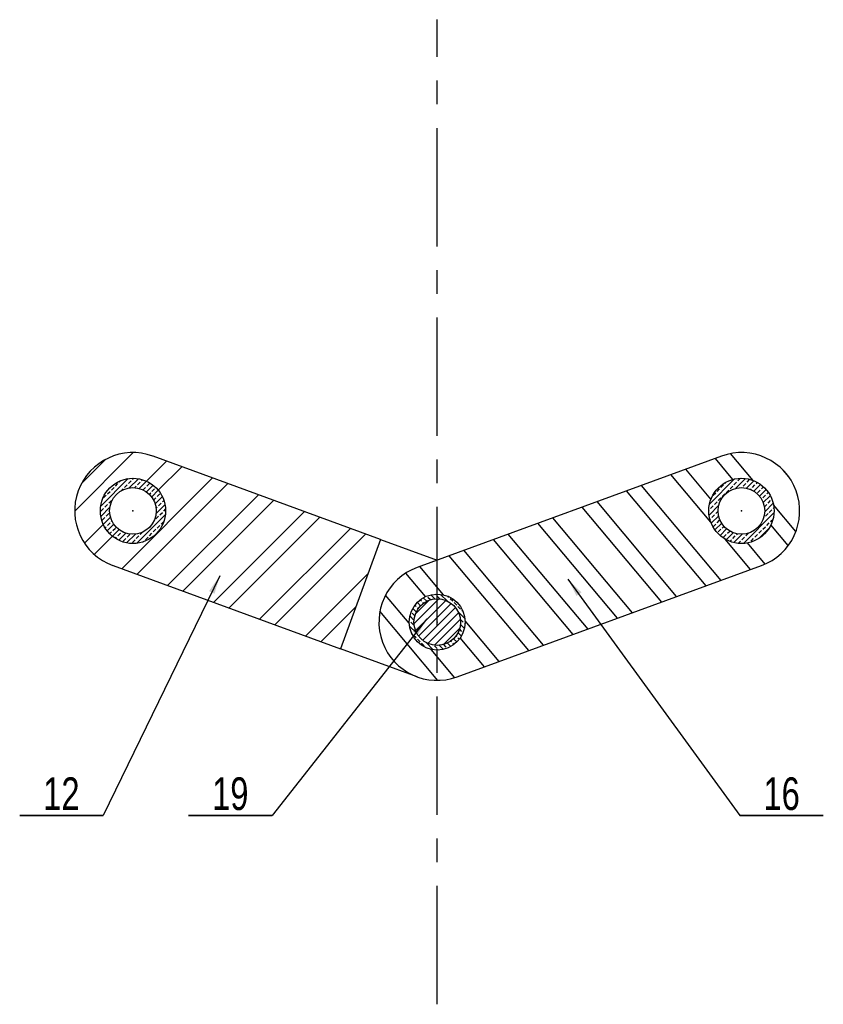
# Model space of a CAD drawing. Extents: x 53 to 139, y 175 to 280.
import ezdxf

# ---------------------------------------------------------------- set-up
doc = ezdxf.new("R2010")
doc.units = 0
doc.header["$PDSIZE"] = -1
doc.linetypes.add('CENTERX2', pattern=[20.32, 12.7, -2.54, 2.54, -2.54])
doc.layers.get('0').update_dxf_attribs({"linetype": 'CONTINUOUS'})
doc.styles.add('SLDTEXTSTYLE0', font='txt', dxfattribs={"width": 0.75})
doc.dimstyles.new('SLDDIMSTYLE0', dxfattribs={"dimtxt": 6, "dimasz": 2, "dimexe": 0, "dimexo": 0.0625, "dimgap": 1.5, "dimtad": 0, "dimtih": 1, "dimtoh": 1, "dimdec": 0, "dimzin": 0, "dimtxsty": 'STANDARD', "dimblk1": 'DOT', "dimblk2": 'DOT', "dimsah": 1, "dimcen": 0.09, "dimazin": 3, "dimtfac": 1, "dimtdec": 0, "dimtofl": 0, "dimtmove": 0, "dimatfit": 3, "dimtolj": 1, "dimtzin": 0})

# ---------------------------------------------------------------- blocks, each defined once
blk = doc.blocks.new('_DOT')
at = {"color": 0, "linetype": 'BYBLOCK'}
blk.add_line((-0.5, 0), (-1, 0), dxfattribs=at)
at = {"color": 0, "linetype": 'BYBLOCK', "const_width": 0.5}
blk.add_lwpolyline([(-0.25, 0, 1), (0.25, 0, 1)], format="xyb", close=True, dxfattribs=at)
blk = doc.blocks.new('NOTE0')
at = {"color": 7, "linetype": 'CONTINUOUS'}
for p, q in [((0, 0), (8.95, 0)), ((8.95, 0), (0, 0)), ((0, 0), (8.95, 0)), ((8.95, 0), (0, 0)), ((0, 0), (8.95, 0)), ((8.95, 0), (0, 0))]:
    blk.add_line(p, q, dxfattribs=at)
at = {"color": 7, "insert": (4.48, 4.08), "char_height": 3.5, "attachment_point": 2, "style": 'SLDTEXTSTYLE0'}
blk.add_mtext('16', dxfattribs=at)
blk = doc.blocks.new('NOTE1')
at = {"color": 7, "linetype": 'CONTINUOUS'}
for p, q in [((-8.95, 0), (0, 0)), ((0, 0), (-8.95, 0)), ((-8.95, 0), (0, 0)), ((0, 0), (-8.95, 0)), ((-8.95, 0), (0, 0)), ((0, 0), (-8.95, 0))]:
    blk.add_line(p, q, dxfattribs=at)
at = {"color": 7, "insert": (-4.48, 4.08), "char_height": 3.5, "attachment_point": 2, "style": 'SLDTEXTSTYLE0'}
blk.add_mtext('12', dxfattribs=at)
blk = doc.blocks.new('NOTE2')
at = {"color": 7, "linetype": 'CONTINUOUS'}
for p, q in [((-8.95, 0), (0, 0)), ((0, 0), (-8.95, 0)), ((-8.95, 0), (0, 0)), ((0, 0), (-8.95, 0)), ((-8.95, 0), (0, 0)), ((0, 0), (-8.95, 0))]:
    blk.add_line(p, q, dxfattribs=at)
at = {"color": 7, "insert": (-4.48, 4.08), "char_height": 3.5, "attachment_point": 2, "style": 'SLDTEXTSTYLE0'}
blk.add_mtext('19', dxfattribs=at)

msp = doc.modelspace()

# ---------------------------------------------------------------- linework, layer by layer
at = {"color": 7, "linetype": 'CENTERX2'}
msp.add_line((98, 174.84), (98, 280.44), dxfattribs=at)
at = {"color": 7, "linetype": 'CONTINUOUS'}
for p, q in [((59.11, 227.74), (65.38, 234.01)), ((91.92, 224.7), (67.51, 233.63)), ((128.49, 233.63), (95.85, 221.7)), ((129.72, 231.13), (127.84, 233.39)), ((131.89, 231.03), (129.48, 233.9)), ((59.87, 230.74), (62.38, 233.25)), ((66.81, 230.94), (68.96, 233.1)), ((68.08, 229.97), (70.61, 232.49)), ((64.15, 221.55), (73.89, 231.29)), ((127.35, 226.55), (123.08, 231.65)), ((127.37, 229), (124.66, 232.23)), ((135.71, 231.42), (135.12, 232.11)), ((61.9, 228.28), (64.84, 231.22)), ((63.05, 229.99), (63.33, 230.27)), ((63.47, 230.41), (63.75, 230.69)), ((63.89, 230.83), (64.07, 231.01)), ((64.45, 230.27), (64.73, 230.55)), ((64.87, 230.69), (65.16, 230.97)), ((64.97, 230.23), (65.95, 231.21)), ((65.3, 231.11), (65.44, 231.26)), ((65.56, 230.25), (65.72, 230.41)), ((65.79, 220.94), (75.54, 230.69)), ((65.86, 230.55), (66.14, 230.83)), ((66.03, 230.17), (66.81, 230.94)), ((66.28, 230.97), (66.4, 231.1)), ((66.44, 230.01), (66.7, 230.27)), ((66.8, 229.81), (67.51, 230.52)), ((66.84, 230.41), (67.12, 230.69)), ((128.45, 220.3), (119.91, 230.49)), ((127.22, 228.49), (129.91, 231.18)), ((128.44, 230.27), (128.72, 230.55)), ((128.86, 230.69), (129.04, 230.87)), ((129.42, 230.13), (129.7, 230.41)), ((129.84, 230.55), (130.12, 230.83)), ((130.03, 230.18), (131.08, 231.23)), ((130.26, 230.97), (130.54, 231.25)), ((130.67, 230.26), (130.68, 230.27)), ((130.82, 230.41), (131.1, 230.69)), ((131.17, 230.2), (131.97, 230.99)), ((131.24, 230.83), (131.52, 231.11)), ((131.81, 230.27), (132.09, 230.55)), ((131.97, 229.87), (132.69, 230.59)), ((132.23, 230.69), (132.35, 230.81)), ((132.79, 230.13), (133, 230.34)), ((62.21, 229.15), (62.49, 229.43)), ((62.63, 229.57), (62.91, 229.85)), ((64.09, 229.91), (64.31, 230.13)), ((67.1, 229.55), (67.26, 229.71)), ((67.37, 229.25), (68.08, 229.97)), ((67.4, 229.85), (67.68, 230.13)), ((67.58, 228.91), (67.82, 229.15)), ((67.75, 228.51), (68.51, 229.28)), ((67.96, 229.29), (68.24, 229.57)), ((69.08, 219.74), (78.83, 229.49)), ((126.87, 219.72), (118.32, 229.91)), ((127.6, 229.43), (127.88, 229.71)), ((128.02, 229.85), (128.3, 230.13)), ((128.16, 228.87), (128.44, 229.15)), ((128.58, 229.29), (128.86, 229.57)), ((129, 229.71), (129.28, 229.99)), ((131.6, 230.06), (131.67, 230.13)), ((132.37, 229.71), (132.65, 229.99)), ((132.57, 229.35), (133.28, 230.06)), ((132.93, 229.15), (133.21, 229.43)), ((132.98, 228.64), (133.73, 229.39)), ((133.35, 229.57), (133.52, 229.74)), ((61.91, 227.17), (62.89, 228.15)), ((62.35, 228.17), (62.63, 228.45)), ((62.77, 228.59), (63.05, 228.87)), ((63.19, 229.01), (63.21, 229.02)), ((67.85, 227.49), (68.8, 228.44)), ((67.85, 228.05), (67.96, 228.17)), ((68.1, 228.31), (68.38, 228.59)), ((68.52, 228.73), (68.68, 228.88)), ((70.72, 219.14), (80.47, 228.89)), ((122.11, 217.98), (113.56, 228.17)), ((123.69, 218.56), (115.15, 228.75)), ((127.17, 227.31), (128.21, 228.36)), ((127.32, 228.03), (127.6, 228.31)), ((127.74, 228.45), (128.02, 228.73)), ((133.1, 228.2), (133.35, 228.45)), ((133.14, 227.67), (134.04, 228.58)), ((133.49, 228.59), (133.77, 228.87)), ((134.05, 228.03), (134.12, 228.1)), ((136.49, 225.55), (134.08, 228.42)), ((61.93, 227.74), (62.21, 228.03)), ((62.07, 226.76), (62.35, 227.04)), ((62.18, 226.31), (62.95, 227.09)), ((62.49, 227.18), (62.77, 227.46)), ((65.76, 224.28), (68.84, 227.36)), ((67.82, 226.9), (68.1, 227.18)), ((68.24, 227.32), (68.52, 227.6)), ((68.66, 227.74), (68.86, 227.94)), ((74.01, 217.94), (83.76, 227.69)), ((75.66, 217.34), (85.4, 227.09)), ((127.14, 227.85), (127.18, 227.88)), ((127.4, 226.43), (128.2, 227.22)), ((127.46, 227.04), (127.74, 227.32)), ((127.88, 227.46), (128.14, 227.73)), ((130.85, 224.26), (134.13, 227.55)), ((133.02, 226.99), (133.07, 227.04)), ((133.21, 227.18), (133.49, 227.46)), ((133.63, 227.6), (133.91, 227.88)), ((60.16, 224.29), (62.18, 226.31)), ((62.37, 225.94), (62.49, 226.06)), ((62.6, 225.61), (63.31, 226.32)), ((62.63, 226.2), (62.91, 226.48)), ((63.05, 226.62), (63.11, 226.68)), ((67.64, 226.72), (67.68, 226.76)), ((67.96, 225.92), (68.24, 226.2)), ((68.38, 226.34), (68.66, 226.62)), ((117.35, 216.25), (108.8, 226.43)), ((118.94, 216.82), (110.39, 227.01)), ((127.26, 226.85), (127.32, 226.9)), ((127.6, 226.06), (127.88, 226.34)), ((127.8, 225.71), (128.52, 226.43)), ((128.02, 226.48), (128.3, 226.76)), ((128.58, 225.92), (128.76, 226.1)), ((132.93, 225.78), (133.21, 226.06)), ((133.35, 226.2), (133.63, 226.48)), ((133.77, 226.62), (134.03, 226.88)), ((135.67, 224.05), (133.81, 226.27)), ((61.2, 223.09), (63.15, 225.04)), ((62.86, 225.31), (63.05, 225.5)), ((63.15, 225.04), (63.87, 225.75)), ((63.19, 225.64), (63.47, 225.92)), ((63.48, 224.81), (63.61, 224.94)), ((63.75, 225.08), (64.03, 225.36)), ((63.84, 224.6), (64.61, 225.37)), ((64.17, 225.5), (64.21, 225.54)), ((64.68, 224.32), (65.63, 225.27)), ((64.73, 224.94), (65.01, 225.22)), ((65.72, 224.8), (66, 225.08)), ((66.14, 225.22), (66.4, 225.48)), ((66.7, 224.66), (66.98, 224.94)), ((67.12, 225.08), (67.4, 225.36)), ((67.54, 225.5), (67.82, 225.78)), ((78.95, 216.14), (88.69, 225.88)), ((80.59, 215.54), (90.34, 225.28)), ((114.18, 215.09), (105.63, 225.27)), ((128.16, 225.5), (128.44, 225.78)), ((128.34, 225.12), (129.05, 225.83)), ((128.72, 224.94), (129, 225.22)), ((129, 224.66), (129.76, 225.42)), ((129.14, 225.36), (129.38, 225.6)), ((129.7, 224.8), (129.98, 225.08)), ((129.82, 224.35), (130.72, 225.26)), ((130.12, 225.22), (130.2, 225.3)), ((130.68, 224.66), (130.96, 224.94)), ((131.1, 225.08), (131.38, 225.36)), ((132.09, 224.94), (132.37, 225.22)), ((132.51, 224.8), (133.6, 225.89)), ((132.51, 225.36), (132.79, 225.64)), ((64.31, 224.52), (64.59, 224.8)), ((65.3, 224.38), (65.58, 224.66)), ((66.48, 224.44), (66.56, 224.52)), ((91.92, 224.7), (87.64, 212.96)), ((91.92, 224.7), (98, 222.48)), ((112.59, 214.51), (104.05, 224.69)), ((131.62, 221.46), (128.88, 224.73)), ((129.39, 224.49), (129.56, 224.66)), ((130.3, 224.27), (130.54, 224.52)), ((133.2, 222.05), (131.3, 224.32)), ((131.52, 224.37), (131.52, 224.38)), ((131.67, 224.52), (131.95, 224.8)), ((107.83, 212.77), (99.29, 222.95)), ((109.42, 213.35), (100.87, 223.53)), ((63.22, 221.89), (87.64, 212.96)), ((98.67, 218.75), (96.12, 221.79)), ((100.15, 209.96), (132.78, 221.89)), ((83.88, 214.33), (90.59, 221.04)), ((96.76, 218.56), (94.63, 221.09)), ((95, 215.71), (92.47, 218.73)), ((97.74, 218.31), (97.31, 218.75)), ((97.85, 218.76), (97.79, 218.82)), ((98.27, 218.34), (97.99, 218.62)), ((99.1, 218.07), (98.37, 218.8)), ((99.25, 218.48), (99.13, 218.61)), ((95.51, 215.64), (98.19, 218.32)), ((95.74, 217.5), (95.61, 217.64)), ((95.65, 216.68), (97.15, 218.18)), ((95.68, 214.91), (98.92, 218.15)), ((96.22, 217.58), (95.87, 217.94)), ((96, 214.33), (99.5, 217.83)), ((96.31, 218.06), (96.17, 218.2)), ((96.52, 217.84), (96.45, 217.92)), ((96.87, 218.06), (96.5, 218.43)), ((97.27, 218.22), (97.01, 218.48)), ((99.67, 218.06), (99.39, 218.34)), ((100.09, 217.64), (99.81, 217.92)), ((85.52, 213.73), (89.3, 217.52)), ((98.08, 209.58), (91.86, 216.99)), ((95.51, 216.05), (95.07, 216.49)), ((95.6, 216.52), (95.32, 216.8)), ((95.76, 216.93), (95.39, 217.3)), ((95.97, 217.28), (95.88, 217.36)), ((96.44, 213.87), (99.95, 217.39)), ((97, 213.54), (100.29, 216.83)), ((100.51, 217.22), (100.23, 217.5)), ((100.98, 216.2), (100.24, 216.93)), ((100.78, 216.96), (100.66, 217.08)), ((95.04, 215.96), (95.01, 216)), ((95.46, 215.54), (95.18, 215.82)), ((97.71, 213.34), (100.48, 216.12)), ((100.92, 215.13), (100.49, 215.57)), ((100.8, 215.82), (100.51, 216.1)), ((100.99, 215.62), (100.94, 215.68)), ((104.66, 211.61), (101, 215.98)), ((95.8, 214.64), (95.03, 215.41)), ((95.32, 214.55), (95.25, 214.63)), ((95.74, 214.13), (95.46, 214.41)), ((98.68, 213.42), (100.41, 215.15)), ((100.6, 214.33), (100.23, 214.7)), ((100.66, 214.84), (100.39, 215.1)), ((96.17, 213.71), (95.88, 213.99)), ((96.59, 213.29), (96.31, 213.57)), ((97.58, 212.86), (96.81, 213.63)), ((98.66, 212.9), (98.22, 213.34)), ((98.97, 213.15), (98.7, 213.43)), ((99.47, 213.21), (99.1, 213.58)), ((99.53, 213.71), (99.45, 213.79)), ((99.81, 213.43), (99.67, 213.57)), ((100.11, 213.7), (99.76, 214.05)), ((100.09, 214.27), (100.02, 214.35)), ((100.37, 213.99), (100.23, 214.13)), ((103.08, 211.03), (100.47, 214.13)), ((95.85, 209.96), (87.64, 212.96)), ((96.8, 213.08), (96.73, 213.15)), ((99.9, 209.87), (97.37, 212.89)), ((97.99, 213.01), (97.71, 213.29)), ((98.17, 212.83), (98.13, 212.87))]:
    msp.add_line(p, q, dxfattribs=at)
for centre, radius in [((65.36, 227.76), 3.5), ((65.36, 227.76), 3.5), ((65.36, 227.76), 2.5), ((130.64, 227.76), 3.5), ((130.64, 227.76), 3.5), ((130.64, 227.76), 2.5), ((98, 215.83), 3), ((98, 215.83), 3), ((98, 215.83), 2.5), ((98, 215.83), 2.5)]:
    msp.add_circle(centre, radius, dxfattribs=at)
for centre, start, end in [((65.36, 227.76), 69.922, 249.922), ((130.64, 227.76), 290.078, 110.078), ((98, 215.83), 110.078, 290.078)]:
    msp.add_arc(centre, 6.25, start, end, dxfattribs=at)
at = {"color": 7}
for p in [(65.36, 227.76), (130.64, 227.76), (98, 215.83)]:
    msp.add_point(p, dxfattribs=at)

# ---------------------------------------------------------------- block references
for name, p in [('NOTE1', (62.16, 195.1)), ('NOTE2', (80.28, 195.1)), ('NOTE0', (130.47, 195.1))]:
    msp.add_blockref(name, p)

# ---------------------------------------------------------------- leaders
for points in [[(74.69, 220.81), (62.16, 195.1)], [(112.03, 220.44), (130.47, 195.1)], [(96.87, 216.19), (80.28, 195.1)]]:
    msp.add_leader(points, dimstyle='SLDDIMSTYLE0', dxfattribs=at)

doc.saveas('drawing.dxf')
